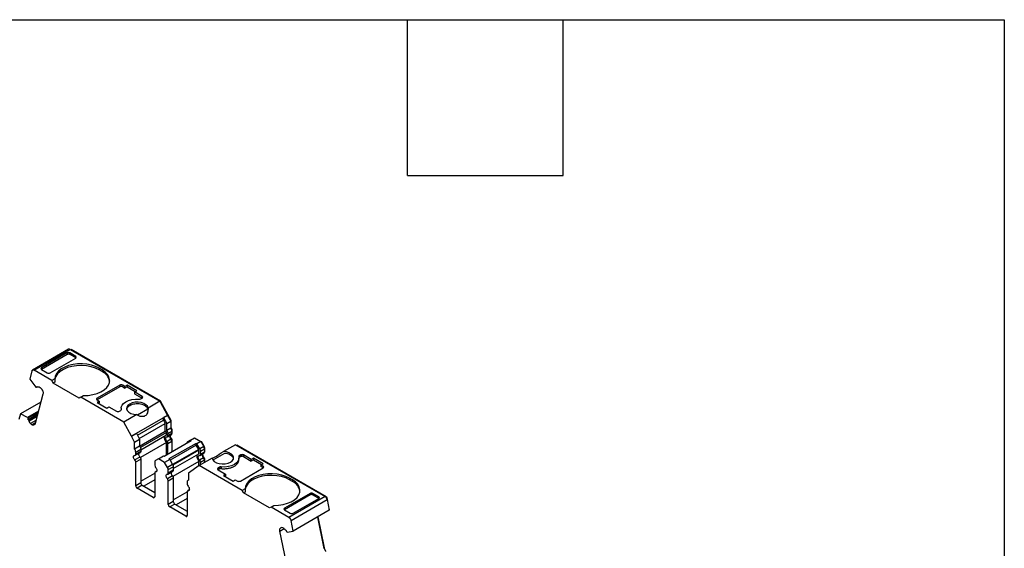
# Model space of a CAD drawing. Header units: millimetres. Extents: x 13 to 546, y 13 to 419.
# Tile 9 of 9: x 450 to 546, y 367 to 419. Entities that reach past the tile are written whole.
import ezdxf

# ---------------------------------------------------------------- set-up
doc = ezdxf.new("R2010")
doc.units = ezdxf.units.MM
doc.header["$LTSCALE"] = 2
doc.linetypes.add('SLD-Solid', pattern=[0])
doc.layers.add('TEXT', color=140, linetype='SLD-Solid', lineweight=25)

msp = doc.modelspace()

# ---------------------------------------------------------------- linework, layer by layer
for p, q in [((454.507, 386.846), (450.972, 384.805)), ((451.122, 384.79), (454.657, 386.831)), ((454.657, 386.831), (463.439, 381.762)), ((454.728, 386.79), (454.763, 386.811)), ((463.513, 381.76), (454.763, 386.811)), ((454.358, 386.324), (451.836, 384.868)), ((454.346, 386.48), (451.837, 385.031)), ((452.691, 384.538), (455.2, 385.986)), ((454.346, 386.48), (454.358, 386.324)), ((455.201, 386.15), (454.629, 386.48)), ((454.629, 386.48), (454.642, 386.324)), ((455.213, 385.994), (454.642, 386.324)), ((455.213, 385.995), (455.201, 386.15)), ((450.917, 384.727), (450.704, 383.931)), ((452.867, 383.782), (451.122, 384.79)), ((451.837, 385.031), (451.825, 384.874)), ((451.836, 384.868), (452.408, 384.538)), ((457.782, 384.823), (457.499, 384.987)), ((457.499, 384.987), (457.499, 384.823)), ((457.782, 384.66), (457.499, 384.823)), ((457.782, 384.823), (457.782, 384.66)), ((450.704, 383.931), (451.29, 383.136)), ((453.146, 383.943), (452.867, 383.782)), ((453.009, 383.538), (452.867, 383.782)), ((453.161, 383.625), (453.009, 383.538)), ((451.331, 383.1), (451.29, 383.136)), ((451.446, 383.166), (451.331, 383.1)), ((451.47, 383.145), (451.42, 383.19)), ((451.848, 382.98), (451.727, 383.087)), ((455.554, 382.068), (453.009, 383.538)), ((459.514, 383.333), (457.287, 382.048)), ((459.514, 383.17), (457.287, 381.884)), ((459.514, 383.333), (459.514, 383.17)), ((460.013, 383.209), (459.797, 383.333)), ((459.797, 383.333), (459.797, 383.17)), ((459.797, 383.17), (460.013, 383.046)), ((460.225, 383.331), (460.013, 383.209)), ((460.013, 383.046), (460.013, 383.209)), ((460.225, 383.168), (460.013, 383.046)), ((461.173, 382.784), (460.225, 383.331)), ((460.225, 383.331), (460.225, 383.168)), ((460.225, 383.168), (461.032, 382.702)), ((460.961, 382.662), (461.173, 382.784)), ((461.706, 382.231), (460.961, 382.662)), ((460.961, 382.662), (460.961, 382.498)), ((451.996, 382.446), (451.228, 379.578)), ((455.696, 382.15), (455.554, 382.068)), ((455.696, 382.15), (455.974, 382.31)), ((459.903, 379.721), (455.696, 382.15)), ((457.287, 381.884), (457.287, 382.048)), ((457.287, 381.884), (457.503, 381.76)), ((457.503, 381.76), (457.29, 381.637)), ((457.503, 381.76), (457.503, 381.597)), ((460.961, 382.498), (461.706, 382.068)), ((461.565, 381.986), (461.706, 382.068)), ((461.706, 382.068), (461.706, 382.231)), ((463.439, 381.762), (462.277, 381.091)), ((463.439, 381.762), (464.186, 380.376)), ((463.457, 381.727), (463.513, 381.76)), ((464.222, 380.446), (463.513, 381.76)), ((451.788, 381.668), (449.79, 380.515)), ((451.548, 380.774), (450.494, 380.165)), ((457.29, 381.637), (458.239, 381.09)), ((457.503, 381.597), (457.432, 381.556)), ((458.239, 381.09), (458.451, 381.212)), ((458.451, 381.212), (459.196, 380.782)), ((459.479, 380.782), (459.621, 380.864)), ((459.658, 381.099), (459.658, 380.935)), ((459.677, 380.928), (459.677, 380.964)), ((462.265, 380.993), (461.249, 380.407)), ((462.269, 380.89), (462.265, 380.993)), ((449.79, 380.515), (449.643, 379.968)), ((450.494, 380.165), (449.79, 380.515)), ((450.494, 380.165), (450.535, 380.129)), ((450.535, 380.129), (451.529, 380.703)), ((451.468, 380.476), (450.551, 379.946)), ((450.551, 379.946), (450.601, 379.901)), ((451.445, 380.389), (450.601, 379.901)), ((450.631, 379.847), (451.422, 380.303)), ((451.306, 379.871), (450.784, 379.569)), ((461.171, 380.452), (459.903, 379.721)), ((464.186, 380.376), (460.651, 378.335)), ((461.246, 378.435), (463.797, 379.908)), ((464.186, 380.376), (463.797, 380.151)), ((463.797, 379.908), (463.797, 380.151)), ((463.797, 380.151), (464.111, 379.568)), ((463.797, 379.908), (463.97, 379.587)), ((464.111, 379.568), (464.5, 379.793)), ((464.147, 380.403), (464.222, 380.446)), ((464.186, 380.376), (464.5, 379.793)), ((464.536, 379.863), (464.222, 380.446)), ((464.48, 379.831), (464.536, 379.863)), ((464.5, 379.793), (464.5, 379.108)), ((464.536, 379.154), (464.536, 379.863)), ((450.784, 379.569), (450.905, 379.462)), ((450.905, 379.462), (451.25, 379.662)), ((460.651, 378.335), (459.903, 379.721)), ((461.419, 378.114), (463.97, 379.587)), ((461.46, 377.369), (463.97, 378.818)), ((463.97, 378.818), (463.97, 379.587)), ((464.111, 378.883), (464.111, 379.568)), ((464.5, 379.108), (464.111, 378.883)), ((464.222, 378.605), (464.61, 378.829)), ((464.5, 379.134), (464.536, 379.154)), ((464.601, 378.906), (464.646, 378.931)), ((464.61, 378.829), (464.61, 378.602)), ((464.646, 378.704), (464.646, 378.931)), ((460.651, 378.335), (461.146, 378.62)), ((460.965, 377.752), (460.651, 378.335)), ((460.965, 377.752), (461.46, 378.038)), ((461.146, 378.62), (461.46, 378.038)), ((461.46, 378.038), (461.46, 377.352)), ((464.08, 378.686), (461.539, 377.219)), ((461.57, 377.01), (464.08, 378.459)), ((463.856, 376.377), (466.508, 377.908)), ((464.08, 378.459), (464.08, 378.686)), ((464.526, 378.052), (464.137, 377.827)), ((464.18, 378.286), (464.569, 378.51)), ((464.222, 378.377), (464.222, 378.605)), ((464.61, 378.602), (464.222, 378.377)), ((464.222, 377.629), (464.61, 377.853)), ((464.603, 378.055), (464.549, 378.023)), ((464.598, 377.928), (464.646, 377.955)), ((464.61, 378.683), (464.646, 378.704)), ((464.61, 378.65), (464.625, 378.658)), ((464.61, 377.853), (464.61, 376.813)), ((464.646, 377.873), (464.646, 377.955)), ((466.437, 377.949), (466.145, 377.781)), ((466.437, 377.949), (466.826, 378.173)), ((466.508, 377.908), (466.437, 377.949)), ((466.826, 378.173), (467.439, 377.82)), ((466.926, 378.116), (466.961, 378.136)), ((460.965, 377.067), (460.965, 377.752)), ((461.46, 377.352), (460.965, 377.067)), ((461.075, 376.788), (461.57, 377.074)), ((464.08, 377.71), (461.528, 376.237)), ((461.57, 377.074), (461.57, 376.846)), ((464.08, 376.507), (464.08, 377.71)), ((464.222, 376.589), (464.222, 377.629)), ((466.979, 377.636), (464.328, 376.105)), ((466.979, 377.473), (464.434, 376.003)), ((466.991, 377.466), (464.44, 375.992)), ((467.241, 377.032), (464.69, 375.559)), ((467.262, 376.963), (464.72, 375.495)), ((466.979, 377.473), (466.979, 377.636)), ((467.05, 377.595), (466.979, 377.636)), ((466.991, 377.466), (466.979, 377.473)), ((467.241, 377.032), (466.991, 377.466)), ((467.439, 377.82), (467.05, 377.595)), ((467.341, 377.09), (467.05, 377.595)), ((467.262, 376.622), (467.262, 376.963)), ((467.73, 377.315), (467.341, 377.09)), ((467.404, 376.881), (467.792, 377.106)), ((467.404, 376.54), (467.404, 376.881)), ((467.439, 377.82), (467.73, 377.315)), ((467.46, 377.784), (467.516, 377.816)), ((467.786, 377.347), (467.516, 377.816)), ((467.73, 377.315), (467.786, 377.347)), ((467.783, 377.182), (467.828, 377.208)), ((467.792, 377.106), (467.792, 376.765)), ((467.792, 376.846), (467.828, 376.867)), ((467.828, 376.867), (467.828, 377.208)), ((470.826, 377.497), (469.665, 376.827)), ((470.826, 377.497), (479.607, 372.428)), ((470.928, 377.438), (470.963, 377.459)), ((479.713, 372.407), (470.963, 377.459)), ((461.485, 376.297), (460.99, 376.011)), ((461.034, 376.469), (461.529, 376.755)), ((461.57, 376.846), (461.075, 376.561)), ((461.075, 376.561), (461.075, 376.788)), ((461.075, 375.812), (461.57, 376.098)), ((461.57, 376.098), (461.57, 373.778)), ((463.29, 376.132), (462.999, 375.964)), ((463.29, 376.132), (463.785, 376.418)), ((463.903, 375.778), (463.29, 376.132)), ((463.785, 376.418), (463.856, 376.377)), ((464.398, 376.064), (463.903, 375.778)), ((464.328, 376.105), (464.398, 376.064)), ((464.398, 376.064), (464.69, 375.559)), ((464.752, 375.173), (467.262, 376.622)), ((468.558, 376.188), (467.29, 375.456)), ((467.708, 376.215), (467.319, 375.991)), ((467.362, 376.449), (467.751, 376.673)), ((467.792, 376.765), (467.404, 376.54)), ((467.404, 375.792), (467.792, 376.016)), ((467.785, 376.218), (467.731, 376.186)), ((467.78, 376.091), (467.828, 376.118)), ((467.792, 376.813), (467.807, 376.821)), ((467.792, 376.016), (467.792, 375.746)), ((467.828, 376.036), (467.828, 376.118)), ((469.778, 376.656), (468.632, 375.995)), ((471.177, 376.018), (471.177, 376.181)), ((471.356, 376.497), (471.215, 376.415)), ((471.215, 376.415), (471.215, 376.252)), ((471.356, 376.334), (471.215, 376.252)), ((471.356, 376.497), (471.356, 376.334)), ((472.384, 376.067), (471.639, 376.497)), ((471.639, 376.497), (471.639, 376.334)), ((471.639, 376.334), (472.384, 375.904)), ((472.597, 376.189), (472.384, 376.067)), ((472.384, 375.904), (472.384, 376.067)), ((472.597, 376.026), (472.384, 375.904)), ((473.545, 375.642), (472.597, 376.189)), ((472.597, 376.189), (472.597, 376.026)), ((472.597, 376.026), (473.403, 375.56)), ((461.075, 373.492), (461.075, 375.812)), ((462.937, 375.827), (462.937, 375.486)), ((464.195, 375.274), (463.903, 375.778)), ((464.69, 375.559), (464.195, 375.274)), ((464.257, 375.065), (464.752, 375.35)), ((464.257, 374.724), (464.257, 375.065)), ((464.752, 375.01), (464.257, 374.724)), ((467.262, 375.874), (464.71, 374.4)), ((464.752, 375.35), (464.752, 375.01)), ((467.29, 375.456), (466.229, 374.713)), ((467.262, 375.437), (467.262, 375.874)), ((471.498, 373.027), (467.29, 375.456)), ((467.404, 375.522), (467.404, 375.792)), ((469.27, 375.293), (469.129, 375.211)), ((469.129, 375.211), (469.129, 375.048)), ((469.27, 375.13), (469.129, 375.048)), ((469.129, 375.048), (469.874, 374.618)), ((469.27, 375.293), (469.27, 375.13)), ((469.443, 375.326), (469.443, 375.162)), ((471.321, 373.946), (473.548, 375.232)), ((473.333, 375.52), (473.545, 375.642)), ((473.548, 375.395), (473.333, 375.52)), ((473.333, 375.52), (473.333, 375.356)), ((473.548, 375.232), (473.333, 375.356)), ((473.548, 375.232), (473.548, 375.395)), ((461.57, 373.941), (462.937, 374.73)), ((462.937, 374.077), (461.853, 373.451)), ((462.937, 374.738), (462.937, 372.417)), ((463.139, 374.922), (462.978, 374.829)), ((463.021, 374.838), (463.131, 374.902)), ((464.667, 374.46), (464.172, 374.174)), ((464.216, 374.632), (464.71, 374.918)), ((464.257, 373.975), (464.752, 374.261)), ((464.257, 371.655), (464.257, 373.975)), ((464.752, 374.261), (464.752, 371.941)), ((466.229, 374.042), (466.181, 374.014)), ((466.229, 374.713), (466.229, 374.028)), ((469.874, 374.618), (469.662, 374.495)), ((469.662, 374.495), (470.61, 373.948)), ((469.874, 374.455), (469.803, 374.414)), ((469.874, 374.618), (469.874, 374.455)), ((470.61, 373.948), (470.822, 374.07)), ((470.822, 374.07), (471.038, 373.946)), ((476.412, 374.068), (476.129, 374.232)), ((476.129, 374.232), (476.129, 374.068)), ((476.412, 373.905), (476.129, 374.068)), ((476.412, 374.068), (476.412, 373.905)), ((461.57, 373.778), (461.075, 373.492)), ((461.711, 373.533), (461.216, 373.247)), ((462.795, 372.336), (461.216, 373.247)), ((461.711, 373.533), (462.937, 372.825)), ((466.119, 373.877), (466.119, 373.649)), ((466.321, 373.085), (466.16, 372.992)), ((466.203, 373.001), (466.313, 373.065)), ((471.776, 373.188), (471.498, 373.027)), ((471.639, 372.783), (471.498, 373.027)), ((462.937, 372.417), (462.795, 372.336)), ((464.752, 372.104), (466.119, 372.893)), ((466.119, 372.24), (465.035, 371.614)), ((466.119, 372.901), (466.119, 370.58)), ((471.791, 372.87), (471.639, 372.783)), ((474.185, 371.313), (471.639, 372.783)), ((478.156, 372.585), (475.634, 371.129)), ((478.144, 372.741), (475.635, 371.293)), ((479.607, 372.428), (476.072, 370.387)), ((476.277, 370.087), (479.812, 372.128)), ((476.489, 370.8), (478.999, 372.248)), ((478.144, 372.741), (478.156, 372.585)), ((478.999, 372.412), (478.427, 372.742)), ((478.427, 372.742), (478.44, 372.586)), ((478.44, 372.586), (479.011, 372.256)), ((479.011, 372.256), (478.999, 372.412)), ((479.669, 372.382), (479.713, 372.407)), ((479.799, 372.178), (479.85, 372.208)), ((479.812, 372.128), (480.025, 371.086)), ((464.752, 371.941), (464.257, 371.655)), ((464.893, 371.696), (464.398, 371.41)), ((465.977, 370.499), (464.398, 371.41)), ((464.893, 371.696), (466.119, 370.988)), ((474.326, 371.395), (474.185, 371.313)), ((474.326, 371.395), (474.605, 371.555)), ((476.072, 370.387), (474.326, 371.395)), ((475.623, 371.136), (475.635, 371.293)), ((475.634, 371.129), (476.206, 370.799)), ((480.025, 371.086), (476.49, 369.045)), ((480.002, 371.201), (480.05, 371.229)), ((466.119, 370.58), (465.977, 370.499)), ((478.871, 370.419), (479.501, 367.338)), ((479.539, 367.418), (478.919, 370.447)), ((475.197, 369.053), (475.605, 369.288)), ((475.467, 369.382), (475.346, 369.415)), ((476.49, 369.045), (476.277, 370.087)), ((475.966, 365.297), (475.197, 369.053)), ((475.774, 369.131), (475.724, 369.144)), ((475.904, 368.927), (475.863, 368.938)), ((475.904, 368.927), (476.49, 369.045)), ((479.491, 367.39), (479.539, 367.418))]:
    msp.add_line(p, q)
at = {"flags": 128}
for points in [[(457.499, 384.987), (457.144, 385.157), (456.742, 385.288), (456.305, 385.375), (455.849, 385.415), (455.387, 385.407), (454.935, 385.351), (454.509, 385.249), (454.121, 385.104), (453.785, 384.921), (453.512, 384.706), (453.31, 384.466), (453.187, 384.209), (453.146, 383.943)], [(457.499, 384.823), (457.127, 385.001), (456.704, 385.135), (456.245, 385.22), (455.766, 385.254), (455.285, 385.235), (454.818, 385.165), (454.383, 385.044), (453.994, 384.879), (453.667, 384.674), (453.412, 384.438), (453.24, 384.178), (453.155, 383.904), (453.148, 383.837)], [(455.974, 382.31), (456.434, 382.334), (456.879, 382.405), (457.295, 382.522), (457.667, 382.679), (457.984, 382.873), (458.236, 383.097), (458.413, 383.343), (458.51, 383.604), (458.524, 383.871), (458.455, 384.134), (458.304, 384.386), (458.078, 384.619), (457.782, 384.823)], [(459.677, 380.964), (459.663, 381.167), (459.732, 381.366), (459.879, 381.551), (460.098, 381.711), (460.374, 381.837), (460.694, 381.922), (461.04, 381.962), (461.392, 381.954)], [(462.277, 381.091), (462.218, 381.262), (462.077, 381.415), (461.866, 381.539), (461.604, 381.624), (461.31, 381.662), (461.01, 381.651), (460.728, 381.59), (460.487, 381.486), (460.306, 381.347), (460.202, 381.184), (460.182, 381.011), (460.248, 380.841), (460.395, 380.69), (460.61, 380.568), (460.876, 380.487), (461.171, 380.452)], [(460.99, 376.011), (460.938, 376.078), (460.897, 376.155), (460.872, 376.234), (460.863, 376.309), (460.872, 376.374), (460.897, 376.423), (460.938, 376.453), (460.99, 376.46)], [(468.558, 376.188), (468.617, 376.018), (468.758, 375.864), (468.969, 375.74), (469.232, 375.655), (469.525, 375.617), (469.825, 375.629), (470.108, 375.689), (470.349, 375.793), (470.529, 375.932), (470.633, 376.095), (470.653, 376.268), (470.587, 376.438), (470.441, 376.59), (470.225, 376.711), (469.96, 376.792), (469.665, 376.827)], [(471.159, 376.316), (471.172, 376.113), (471.103, 375.913), (470.956, 375.728), (470.738, 375.569), (470.461, 375.443), (470.141, 375.357), (469.795, 375.318), (469.443, 375.326)], [(463.021, 375.287), (463.074, 375.22), (463.114, 375.143), (463.14, 375.064), (463.149, 374.989), (463.14, 374.924), (463.114, 374.875), (463.074, 374.846), (463.021, 374.838)], [(464.172, 374.174), (464.12, 374.241), (464.079, 374.318), (464.054, 374.397), (464.045, 374.472), (464.054, 374.537), (464.079, 374.586), (464.12, 374.616), (464.172, 374.623)], [(476.129, 374.232), (475.774, 374.402), (475.372, 374.533), (474.935, 374.62), (474.479, 374.66), (474.017, 374.652), (473.566, 374.596), (473.139, 374.494), (472.751, 374.349), (472.415, 374.166), (472.142, 373.951), (471.94, 373.711), (471.817, 373.454), (471.776, 373.188)], [(476.129, 374.068), (475.757, 374.246), (475.334, 374.38), (474.875, 374.465), (474.396, 374.499), (473.915, 374.48), (473.448, 374.41), (473.013, 374.289), (472.625, 374.124), (472.297, 373.919), (472.043, 373.683), (471.87, 373.423), (471.785, 373.149), (471.778, 373.082)], [(474.605, 371.555), (475.065, 371.579), (475.51, 371.65), (475.925, 371.767), (476.298, 371.924), (476.615, 372.118), (476.866, 372.342), (477.043, 372.588), (477.14, 372.849), (477.154, 373.116), (477.085, 373.379), (476.935, 373.631), (476.708, 373.864), (476.412, 374.068)], [(466.203, 373.45), (466.255, 373.383), (466.296, 373.307), (466.322, 373.227), (466.331, 373.152), (466.322, 373.087), (466.296, 373.038), (466.255, 373.009), (466.203, 373.001)]]:
    msp.add_lwpolyline(points, dxfattribs=at)
for centre, radius, start, end in [((454.569, 386.707), 0.152, 54.67239, 114.01711), ((457.223, 383.46), 1.324, 10.48607, 65.02956), ((459.656, 383.06), 0.307, 62.6096, 117.39042), ((457.318, 381.966), 0.0873, 110.78347, 249.21698), ((461.425, 382.253), 0.301, 263.66944, 297.5974), ((461.675, 382.15), 0.0873, 290.78336, 69.21621), ((459.338, 381.055), 0.307, 242.60974, 297.39022), ((459.586, 380.949), 0.0919, 292.11456, 9.09384), ((464.149, 378.808), 0.462, 2.68154, 40.48108), ((464.795, 378.34), 0.395, 168.79207, 226.95593), ((464.3, 377.838), 0.311, 2.82625, 43.43119), ((464.512, 378.591), 0.0995, 305.30556, 6.00658), ((460.613, 376.767), 0.462, 2.68162, 40.48103), ((467.36, 377.091), 0.433, 1.95651, 31.1437), ((460.991, 376.545), 0.0853, 269.39192, 10.36561), ((460.764, 375.797), 0.311, 2.82606, 43.43146), ((463.087, 375.842), 0.151, 125.69806, 185.62032), ((467.977, 376.503), 0.395, 168.79207, 226.95594), ((467.482, 376.001), 0.311, 2.82618, 43.43122), ((467.694, 376.754), 0.0995, 305.30578, 6.00642), ((471.249, 376.33), 0.0919, 112.11453, 189.09412), ((471.498, 376.224), 0.307, 62.6097, 117.39027), ((463.248, 375.501), 0.311, 182.82626, 223.43114), ((463.824, 375.05), 0.433, 1.95645, 31.14375), ((469.16, 375.13), 0.0873, 110.78342, 249.21655), ((469.41, 375.026), 0.301, 83.66933, 117.59762), ((473.517, 375.313), 0.0873, 290.78343, 69.21664), ((463.021, 374.753), 0.0853, 89.39186, 190.3654), ((464.173, 374.708), 0.0853, 269.39189, 10.36551), ((463.946, 373.96), 0.311, 2.82618, 43.43123), ((466.248, 373.898), 0.131, 98.38579, 189.50163), ((461.382, 373.506), 0.307, 182.60549, 237.39436), ((461.877, 373.792), 0.307, 182.60542, 237.3944), ((466.43, 373.664), 0.311, 182.82615, 223.43128), ((471.179, 374.219), 0.307, 242.60967, 297.39033), ((475.853, 372.705), 1.324, 10.48601, 65.02956), ((462.85, 372.403), 0.0873, 230.79659, 9.21406), ((466.203, 372.916), 0.0853, 89.39187, 190.36542), ((479.352, 372.033), 0.47, 11.62767, 57.06612), ((464.564, 371.669), 0.307, 182.60552, 237.39445), ((465.059, 371.955), 0.307, 182.60544, 237.3945), ((466.032, 370.566), 0.0873, 230.79671, 9.21392)]:
    msp.add_arc(centre, radius, start, end)
for centre, major_axis, ratio, start_param, end_param in [((454.487, 386.398), (0.2, 0.001), 0.577279, 0.781586, 2.352383), ((455.059, 386.068), (0.2, 0.001), 0.577279, 5.493975, 7.06477), ((451.978, 384.95), (0.2, 0.001), 0.577279, 2.352383, 3.923179), ((452.55, 384.62), (0.2, 0.001), 0.577279, 3.923179, 5.493975), ((455.696, 382.476), (-1.803, 3.123), 0.577335, 0.787087, 0.892479), ((469.606, 376.854), (1.05, 0.672), 0.043548, 3.181704, 4.740183), ((474.326, 371.721), (-1.803, 3.123), 0.577335, 0.787087, 0.89248), ((478.285, 372.66), (0.2, 0.001), 0.577279, 0.781586, 2.352382), ((478.857, 372.33), (0.2, 0.001), 0.577279, 5.493975, 7.064772), ((475.776, 371.211), (0.2, 0.001), 0.577279, 2.352383, 3.923179), ((476.348, 370.881), (0.2, 0.001), 0.577279, 3.923179, 5.493975)]:
    msp.add_ellipse(centre, major_axis=major_axis, ratio=ratio, start_param=start_param, end_param=end_param)
for points, knots in [([(454.642, 386.324), (454.632, 386.329), (454.612, 386.339), (454.578, 386.35), (454.54, 386.356), (454.488, 386.359), (454.42, 386.353), (454.379, 386.333), (454.358, 386.324)], [0, 0, 0, 0, 0.126961, 0.24931, 0.372135, 0.500462, 0.749301, 1, 1, 1, 1]), ([(450.917, 384.727), (450.929, 384.772), (450.956, 384.803), (451.029, 384.825), (451.076, 384.817), (451.122, 384.79)], [0, 0, 0, 0, 0.5, 0.5, 1, 1, 1, 1]), ([(451.331, 383.1), (451.338, 383.113), (451.353, 383.139), (451.383, 383.17), (451.408, 383.183), (451.42, 383.19)], [0, 0, 0, 0, 0.334506, 0.665494, 1, 1, 1, 1]), ([(451.512, 383.136), (451.522, 383.141), (451.54, 383.152), (451.573, 383.158), (451.616, 383.153), (451.669, 383.133), (451.707, 383.103), (451.727, 383.087)], [0, 0, 0, 0, 0.1671016, 0.3319461, 0.5003862, 0.7494426, 1, 1, 1, 1]), ([(451.848, 382.98), (451.86, 382.963), (451.884, 382.929), (451.916, 382.875), (451.944, 382.82), (451.967, 382.763), (451.995, 382.677), (452.016, 382.562), (452.003, 382.485), (451.996, 382.446)], [0, 0, 0, 0, 0.101285, 0.200391, 0.298928, 0.39853, 0.500782, 0.749629, 1, 1, 1, 1]), ([(459.797, 383.17), (459.787, 383.175), (459.768, 383.185), (459.733, 383.196), (459.695, 383.203), (459.643, 383.205), (459.576, 383.199), (459.535, 383.18), (459.514, 383.17)], [0, 0, 0, 0, 0.1272, 0.249746, 0.3727, 0.501075, 0.749743, 1, 1, 1, 1]), ([(462.265, 380.993), (462.242, 381.047), (462.195, 381.155), (462.033, 381.295), (461.816, 381.406), (461.554, 381.479), (461.268, 381.508), (460.979, 381.491), (460.709, 381.43), (460.476, 381.328), (460.305, 381.195), (460.208, 381.07), (460.199, 380.991), (460.196, 380.968)], [0, 0, 0, 0, 0.09599, 0.19198, 0.287971, 0.383961, 0.479951, 0.575941, 0.671931, 0.767921, 0.863912, 0.959902, 1, 1, 1, 1]), ([(462.277, 381.091), (462.278, 381.056), (462.28, 380.986), (462.274, 380.885), (462.262, 380.792), (462.243, 380.706), (462.204, 380.581), (462.126, 380.433), (461.978, 380.302), (461.791, 380.24), (461.611, 380.25), (461.45, 380.297), (461.31, 380.361), (461.218, 380.421), (461.171, 380.452)], [0, 0, 0, 0, 0.056889, 0.11093, 0.162229, 0.210913, 0.257125, 0.38278, 0.500066, 0.617335, 0.743007, 0.821334, 0.906805, 1, 1, 1, 1]), ([(450.551, 379.946), (450.546, 379.967), (450.537, 380.01), (450.531, 380.072), (450.534, 380.11), (450.535, 380.129)], [0, 0, 0, 0, 0.334506, 0.665494, 1, 1, 1, 1]), ([(450.784, 379.569), (450.772, 379.581), (450.747, 379.605), (450.713, 379.648), (450.679, 379.703), (450.647, 379.771), (450.636, 379.821), (450.631, 379.847)], [0, 0, 0, 0, 0.1671016, 0.3319461, 0.5003862, 0.7494426, 1, 1, 1, 1]), ([(451.228, 379.578), (451.223, 379.564), (451.215, 379.536), (451.195, 379.501), (451.172, 379.472), (451.143, 379.45), (451.094, 379.426), (451.016, 379.416), (450.942, 379.447), (450.905, 379.462)], [0, 0, 0, 0, 0.101285, 0.200391, 0.298928, 0.39853, 0.500782, 0.749629, 1, 1, 1, 1]), ([(464.08, 378.686), (464.08, 378.716), (464.065, 378.753), (464.02, 378.807), (463.991, 378.822), (463.97, 378.818)], [0, 0, 0, 0, 0.5, 0.5, 1, 1, 1, 1]), ([(464.111, 378.883), (464.145, 378.843), (464.173, 378.795), (464.211, 378.698), (464.222, 378.648), (464.222, 378.605)], [0, 0, 0, 0, 0.5, 0.5, 1, 1, 1, 1]), ([(464.646, 378.931), (464.646, 378.968), (464.635, 379.011), (464.595, 379.091), (464.567, 379.128), (464.536, 379.154)], [0, 0, 0, 0, 0.5, 0.5, 1, 1, 1, 1]), ([(463.905, 378.358), (463.897, 378.344), (463.873, 378.305), (463.864, 378.209), (463.878, 378.083), (463.922, 377.95), (463.99, 377.819), (464.05, 377.747), (464.08, 377.71)], [0, 0, 0, 0, 0.0936885, 0.2749508, 0.4562131, 0.6374754, 0.8187377, 1, 1, 1, 1]), ([(464.137, 377.827), (464.125, 377.842), (464.1, 377.87), (464.069, 377.919), (464.039, 377.979), (464.015, 378.051), (464.007, 378.127), (464.015, 378.193), (464.042, 378.242), (464.082, 378.275), (464.118, 378.276), (464.137, 378.276)], [0, 0, 0, 0, 0.08328, 0.165662, 0.250294, 0.373781, 0.500178, 0.623657, 0.750052, 0.874275, 1, 1, 1, 1]), ([(464.436, 378.433), (464.438, 378.406), (464.442, 378.347), (464.477, 378.246), (464.531, 378.142), (464.579, 378.084), (464.603, 378.055)], [0, 0, 0, 0, 0.213164, 0.475443, 0.737721, 1, 1, 1, 1]), ([(461.46, 377.352), (461.471, 377.338), (461.492, 377.311), (461.519, 377.264), (461.545, 377.208), (461.566, 377.142), (461.569, 377.097), (461.57, 377.074)], [0, 0, 0, 0, 0.167016, 0.332007, 0.500356, 0.749431, 1, 1, 1, 1]), ([(466.145, 377.781), (466.139, 377.776), (466.127, 377.768), (466.111, 377.75), (466.097, 377.725), (466.086, 377.69), (466.084, 377.659), (466.083, 377.643)], [0, 0, 0, 0, 0.166556, 0.332331, 0.500193, 0.749367, 1, 1, 1, 1]), ([(461.368, 376.662), (461.368, 376.661), (461.358, 376.644), (461.356, 376.595), (461.363, 376.521), (461.39, 376.44), (461.431, 376.362), (461.467, 376.318), (461.485, 376.297)], [0, 0, 0, 0, 0.0104805, 0.2083844, 0.4062883, 0.6041922, 0.8020961, 1, 1, 1, 1]), ([(461.485, 376.297), (461.493, 376.287), (461.509, 376.269), (461.53, 376.236), (461.55, 376.195), (461.567, 376.147), (461.569, 376.115), (461.57, 376.098)], [0, 0, 0, 0, 0.1671954, 0.3318793, 0.5004188, 0.7494551, 1, 1, 1, 1]), ([(461.57, 376.846), (461.569, 376.831), (461.566, 376.801), (461.551, 376.77), (461.534, 376.76), (461.528, 376.756)], [0, 0, 0, 0, 0.368889, 0.737778, 1, 1, 1, 1]), ([(467.087, 376.521), (467.079, 376.507), (467.055, 376.468), (467.046, 376.372), (467.06, 376.246), (467.104, 376.113), (467.172, 375.982), (467.232, 375.91), (467.262, 375.874)], [0, 0, 0, 0, 0.093689, 0.274951, 0.456213, 0.637476, 0.818738, 1, 1, 1, 1]), ([(467.319, 375.991), (467.306, 376.005), (467.282, 376.033), (467.251, 376.082), (467.221, 376.142), (467.197, 376.214), (467.189, 376.29), (467.197, 376.356), (467.224, 376.405), (467.264, 376.438), (467.3, 376.439), (467.319, 376.44)], [0, 0, 0, 0, 0.08328, 0.165662, 0.250294, 0.373781, 0.500178, 0.623657, 0.750052, 0.874275, 1, 1, 1, 1]), ([(467.618, 376.596), (467.62, 376.57), (467.624, 376.51), (467.659, 376.409), (467.713, 376.305), (467.761, 376.247), (467.785, 376.218)], [0, 0, 0, 0, 0.2131638, 0.4754426, 0.7377213, 1, 1, 1, 1]), ([(469.443, 375.162), (469.561, 375.156), (469.796, 375.144), (470.145, 375.187), (470.468, 375.272), (470.747, 375.4), (470.969, 375.561), (471.113, 375.747), (471.18, 375.904), (471.17, 375.995), (471.168, 376.017)], [0, 0, 0, 0, 0.136333, 0.272667, 0.409, 0.545333, 0.681667, 0.818, 0.954333, 1, 1, 1, 1]), ([(470.596, 376.255), (470.563, 376.302), (470.492, 376.401), (470.3, 376.522), (470.058, 376.616), (469.871, 376.643), (469.778, 376.656)], [0, 0, 0, 0, 0.235495, 0.49033, 0.745165, 1, 1, 1, 1]), ([(471.639, 376.334), (471.629, 376.339), (471.61, 376.349), (471.575, 376.36), (471.537, 376.366), (471.485, 376.369), (471.418, 376.363), (471.377, 376.344), (471.356, 376.334)], [0, 0, 0, 0, 0.1272, 0.249746, 0.3727, 0.501075, 0.749743, 1, 1, 1, 1]), ([(464.69, 375.559), (464.696, 375.548), (464.709, 375.525), (464.724, 375.489), (464.738, 375.448), (464.75, 375.4), (464.751, 375.367), (464.752, 375.35)], [0, 0, 0, 0, 0.1665561, 0.332331, 0.5001928, 0.7493673, 1, 1, 1, 1]), ([(464.752, 375.01), (464.751, 374.994), (464.748, 374.964), (464.733, 374.933), (464.716, 374.923), (464.71, 374.919)], [0, 0, 0, 0, 0.368889, 0.737778, 1, 1, 1, 1]), ([(469.443, 375.162), (469.427, 375.163), (469.396, 375.165), (469.35, 375.159), (469.306, 375.148), (469.282, 375.136), (469.27, 375.13)], [0, 0, 0, 0, 0.249232, 0.499957, 0.74924, 1, 1, 1, 1]), ([(464.55, 374.825), (464.55, 374.824), (464.54, 374.807), (464.538, 374.758), (464.545, 374.684), (464.572, 374.603), (464.613, 374.525), (464.649, 374.482), (464.667, 374.46)], [0, 0, 0, 0, 0.010481, 0.208385, 0.406289, 0.604192, 0.802096, 1, 1, 1, 1]), ([(464.667, 374.46), (464.675, 374.45), (464.691, 374.432), (464.712, 374.399), (464.732, 374.359), (464.749, 374.31), (464.751, 374.278), (464.752, 374.261)], [0, 0, 0, 0, 0.1671954, 0.3318793, 0.5004188, 0.7494551, 1, 1, 1, 1]), ([(478.44, 372.586), (478.43, 372.591), (478.41, 372.601), (478.376, 372.611), (478.338, 372.618), (478.286, 372.621), (478.218, 372.614), (478.177, 372.595), (478.156, 372.585)], [0, 0, 0, 0, 0.126961, 0.24931, 0.372135, 0.500462, 0.749301, 1, 1, 1, 1]), ([(479.85, 372.208), (479.842, 372.247), (479.824, 372.288), (479.775, 372.36), (479.744, 372.39), (479.713, 372.407)], [0, 0, 0, 0, 0.5, 0.5, 1, 1, 1, 1]), ([(476.072, 370.387), (476.118, 370.36), (476.164, 370.315), (476.238, 370.208), (476.265, 370.146), (476.277, 370.087)], [0, 0, 0, 0, 0.5, 0.5, 1, 1, 1, 1]), ([(475.197, 369.053), (475.194, 369.071), (475.187, 369.109), (475.184, 369.162), (475.186, 369.211), (475.194, 369.257), (475.214, 369.319), (475.258, 369.387), (475.317, 369.405), (475.346, 369.415)], [0, 0, 0, 0, 0.101285, 0.200391, 0.298928, 0.39853, 0.500782, 0.749629, 1, 1, 1, 1]), ([(475.467, 369.382), (475.48, 369.378), (475.505, 369.37), (475.545, 369.346), (475.59, 369.309), (475.639, 369.256), (475.667, 369.208), (475.681, 369.183)], [0, 0, 0, 0, 0.167102, 0.331946, 0.500386, 0.749443, 1, 1, 1, 1]), ([(475.774, 369.131), (475.786, 369.11), (475.81, 369.069), (475.84, 369.003), (475.855, 368.96), (475.863, 368.938)], [0, 0, 0, 0, 0.334506, 0.665494, 1, 1, 1, 1]), ([(479.698, 367.058), (479.685, 367.076), (479.66, 367.113), (479.627, 367.172), (479.593, 367.243), (479.561, 367.326), (479.546, 367.387), (479.539, 367.418)], [0, 0, 0, 0, 0.166418, 0.332427, 0.500143, 0.749348, 1, 1, 1, 1])]:
    msp.add_open_spline(points, degree=3, knots=knots)
for points in [[(451.512, 383.136), (451.502, 383.128), (451.485, 383.132), (451.47, 383.145)], [(450.601, 379.901), (450.616, 379.888), (450.628, 379.866), (450.631, 379.847)], [(464.222, 378.377), (464.222, 378.314), (464.187, 378.273), (464.137, 378.276)], [(464.137, 377.827), (464.187, 377.773), (464.222, 377.692), (464.222, 377.629)], [(464.646, 377.955), (464.646, 377.987), (464.628, 378.028), (464.603, 378.055)], [(467.262, 376.963), (467.262, 376.984), (467.255, 377.01), (467.241, 377.032)], [(467.341, 377.09), (467.381, 377.022), (467.404, 376.945), (467.404, 376.881)], [(467.828, 377.208), (467.828, 377.25), (467.813, 377.302), (467.786, 377.347)], [(467.404, 376.54), (467.404, 376.477), (467.369, 376.436), (467.319, 376.44)], [(467.319, 375.991), (467.369, 375.936), (467.404, 375.855), (467.404, 375.792)], [(467.828, 376.118), (467.828, 376.15), (467.81, 376.191), (467.785, 376.218)], [(475.724, 369.144), (475.709, 369.148), (475.691, 369.164), (475.681, 369.183)]]:
    msp.add_open_spline(points, degree=3)
at = {"layer": 'TEXT'}
for p, q in [((12.7, 419.1), (546.1, 419.1)), ((487.68, 403.86), (487.68, 419.1)), ((502.92, 403.86), (502.92, 419.1)), ((546.1, 419.1), (546.1, 12.7)), ((487.68, 403.86), (502.92, 403.86))]:
    msp.add_line(p, q, dxfattribs=at)

doc.saveas('drawing.dxf')
